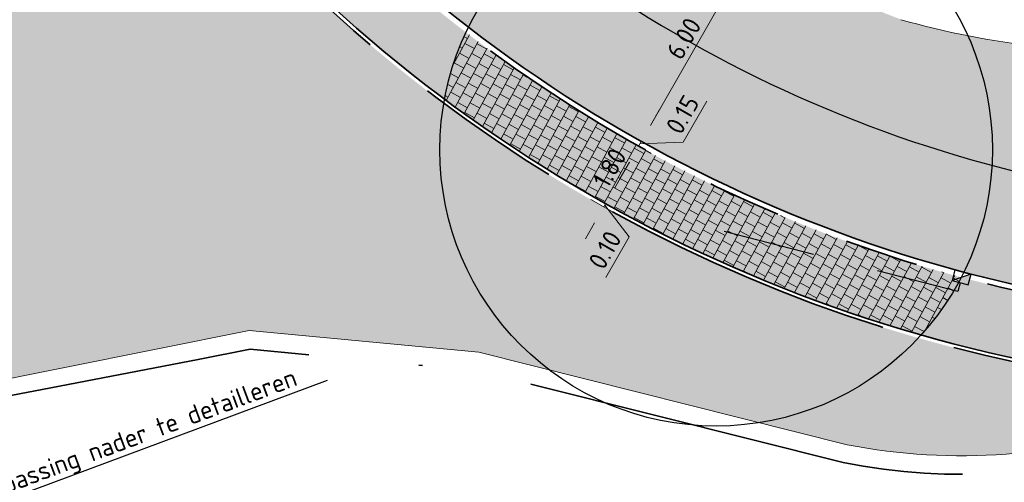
# Model space of a CAD drawing. Header units: metres. Extents: x 132493 to 134960, y 502695 to 503907.
# Tile 15 of 144: x 132694 to 132721, y 502797 to 502809. Entities that reach past the tile are written whole.
import ezdxf
from ezdxf import colors
from ezdxf.entities.mleader import LeaderData, LeaderLine
from ezdxf.math import Vec2, Vec3

# ---------------------------------------------------------------- set-up
doc = ezdxf.new("R2010")
doc.units = ezdxf.units.M
for name, pattern in [('RI-HWA_KOLKAANSLUITING', [4.3, 2.5, -1.8]), ('VH-OPSLUITBAND_100X200', [16, 8, -2, 4, -2]), ('VH-TROTTOIRBAND_130-150', [15, 5, -2, 2, -2, 2, -2]), ('XX-PROJECTGRENS', [18, 12, -3, 0, -3])]:
    doc.linetypes.add(name, pattern=pattern)
doc.layers.get('Defpoints').update_dxf_attribs({"color": 3})
doc.layers.add('ARC-hoev-bss-kf-kv-grijs-vrijgekomen', color=7, linetype='Continuous', lineweight=18, true_color=0xddbbbb, plot=False)
doc.layers.add('ARC-hoev-btt-300x300x45-grijs-nieuw', color=8, linetype='Continuous', lineweight=18, plot=False)
doc.layers.add('ARC-hoev-gras zaaien', color=73, linetype='Continuous', lineweight=35, plot=False)
for name, color, linetype, lineweight in [('B-WE-VH-VERHARDING_BETONSTRAATSTEEN_KEPER-A', 252, 'Continuous', 18), ('N-WE-GR-GRAS-A-200', 81, 'Continuous', 18), ('N-WE-KG-GRENS_WERKGRENS-G', 5, 'XX-PROJECTGRENS', 35), ('N-WE-RI-HWA_KOLKAANSLUITING_PVC_125-G', 160, 'RI-HWA_KOLKAANSLUITING', 25), ('N-WE-RI-KOLK-S', 150, 'Continuous', 25), ('N-WE-VH-KANTOPSLUITING_OPSLUITBAND_100X200-G', 150, 'VH-OPSLUITBAND_100X200', 35), ('N-WE-VH-KANTOPSLUITING_TROTTOIRBAND_130 150-G', 210, 'VH-TROTTOIRBAND_130-150', 35), ('N-WE-VH-KANTOPSLUITING_VOORKANTBAND-G', 7, 'Continuous', 35), ('N-WE-VH-KANTVERHARDING-G', 2, 'Continuous', 18), ('N-WE-VH-VERHARDING_TEGEL-A-200-dik 45', 251, 'Continuous', 18), ('X-XX-AL-AANPIJLING-T25', 7, 'Continuous', 25), ('X-XX-AL-DETAIL1-M', 7, 'Continuous', 18)]:
    doc.layers.add(name, color=color, linetype=linetype, lineweight=lineweight)
doc.styles.add('NLCS-ISO-M200-T25', font='NLCS-ISO.ttf', dxfattribs={"height": 0.5})
doc.dimstyles.new('NLCS-M200-T25-PIJL_L2_H1', dxfattribs={"dimscale": 0.2, "dimtxt": 2.5, "dimasz": 2.5, "dimexe": 2, "dimexo": 2, "dimgap": 0.7, "dimtad": 1, "dimzin": 0, "dimdsep": 46, "dimtxsty": 'NLCS-ISO-M200-T25', "dimcen": 0, "dimdle": 2, "dimclrd": 256, "dimclre": 256, "dimclrt": 256, "dimadec": 1, "dimazin": 0, "dimtfac": 1, "dimtdec": 3, "dimtofl": 0, "dimtmove": 0, "dimatfit": 3, "dimfxl": 2, "dimfxlon": 1, "dimtfillclr": 256, "dimtolj": 1, "dimtzin": 0, "dimlwd": -1, "dimlwe": -1, "dimarcsym": 0})

# ---------------------------------------------------------------- blocks, each defined once
blk = doc.blocks.new('*D205')
at = {"layer": 'Defpoints', "color": 0, "transparency": 16777216}
for p in [(132713.876632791, 502811.0965442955), (132714.2738950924, 502810.8687239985), (132711.4027336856, 502805.5989899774)]:
    blk.add_point(p, dxfattribs=at)
at = {"layer": 'X-XX-AL-DETAIL1-M', "transparency": 16777216}
for p, q in [((132713.9269042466, 502811.0677148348), (132713.5296419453, 502811.2955351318)), ((132711.1406527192, 502806.3256711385), (132713.6278942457, 502810.6628057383)), ((132711.0557428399, 502805.7979808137), (132710.5449233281, 502806.0909234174))]:
    blk.add_line(p, q, dxfattribs=at)
for points in [[(132713.5556044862, 502810.7042621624), (132713.7001840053, 502810.621349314), (132713.8766327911, 502811.0965442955)], [(132711.0683629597, 502806.3671275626), (132711.2129424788, 502806.2842147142), (132710.8919141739, 502805.8919325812)]]:
    blk.add_solid(points, dxfattribs=at)
at = {"layer": 'X-XX-AL-DETAIL1-M', "transparency": 16777216, "insert": (132712.0459574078, 502808.6882545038), "char_height": 0.5, "attachment_point": 5, "rotation": 60.16677443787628, "style": 'NLCS-ISO-M200-T25'}
blk.add_mtext('\\A1;6.00', dxfattribs=at)
blk = doc.blocks.new('*D206')
at = {"layer": 'Defpoints', "color": 0, "transparency": 16777216}
for p in [(132710.8919141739, 502805.8919325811), (132711.2891764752, 502805.6641122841), (132711.646873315, 502805.2854945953)]:
    blk.add_point(p, dxfattribs=at)
at = {"layer": 'X-XX-AL-DETAIL1-M', "transparency": 16777216}
for p, q in [((132712.0312085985, 502805.8753311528), (132712.6679792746, 502806.9857018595)), ((132711.1406527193, 502806.3256711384), (132711.3893912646, 502806.7594096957)), ((132711.1640366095, 502805.5623897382), (132710.4700549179, 502805.9603714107)), ((132710.9421856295, 502805.8631031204), (132710.5449233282, 502806.0909234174)), ((132710.8170457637, 502805.7613805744), (132710.891914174, 502805.8919325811)), ((132710.8544799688, 502805.8266565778), (132712.0312085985, 502805.8753311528)), ((132710.5683072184, 502805.3276420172), (132710.319568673, 502804.8939034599))]:
    blk.add_line(p, q, dxfattribs=at)
for points in [[(132711.0683629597, 502806.3671275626), (132711.2129424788, 502806.2842147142), (132710.891914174, 502805.8919325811)], [(132710.4960174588, 502805.3690984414), (132710.6405969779, 502805.2861855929), (132710.8170457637, 502805.7613805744)]]:
    blk.add_solid(points, dxfattribs=at)
at = {"layer": 'X-XX-AL-DETAIL1-M', "transparency": 16777216, "insert": (132712.0112778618, 502806.6245325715), "char_height": 0.5, "attachment_point": 5, "rotation": 60.16677443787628, "style": 'NLCS-ISO-M200-T25'}
blk.add_mtext('\\A1;0.15', dxfattribs=at)
blk = doc.blocks.new('*D207')
at = {"layer": 'Defpoints', "color": 0, "transparency": 16777216}
for p in [(132710.817045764, 502805.7613805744), (132711.2143080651, 502805.5335602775), (132710.4956014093, 502803.8757100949)]:
    blk.add_point(p, dxfattribs=at)
at = {"layer": 'X-XX-AL-DETAIL1-M', "transparency": 16777216}
for p, q in [((132710.8673172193, 502805.7325511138), (132710.4700549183, 502805.9603714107)), ((132710.1724710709, 502804.6374015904), (132710.5683072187, 502805.3276420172)), ((132710.1486105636, 502804.0747009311), (132709.5767416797, 502804.4026538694))]:
    blk.add_line(p, q, dxfattribs=at)
for points in [[(132710.4960174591, 502805.3690984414), (132710.6405969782, 502805.2861855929), (132710.8170457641, 502805.7613805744)], [(132710.1001813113, 502804.6788580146), (132710.2447608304, 502804.5959451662), (132709.9237325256, 502804.2036630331)]]:
    blk.add_solid(points, dxfattribs=at)
at = {"layer": 'X-XX-AL-DETAIL1-M', "transparency": 16777216, "insert": (132710.0320730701, 502805.1765378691), "char_height": 0.5, "attachment_point": 5, "rotation": 60.16677443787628, "style": 'NLCS-ISO-M200-T25'}
blk.add_mtext('\\A1;1.80', dxfattribs=at)
blk = doc.blocks.new('*D208')
at = {"layer": 'Defpoints', "color": 0, "transparency": 16777216}
for p in [(132709.9237325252, 502804.2036630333), (132710.3209948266, 502803.9758427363), (132710.5375983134, 502803.7343972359)]:
    blk.add_point(p, dxfattribs=at)
at = {"layer": 'X-XX-AL-DETAIL1-M', "transparency": 16777216}
for p, q in [((132710.1724710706, 502804.6374015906), (132710.4212096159, 502805.0711401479)), ((132710.1906074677, 502803.9333880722), (132709.5261516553, 502804.3144373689)), ((132709.9740039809, 502804.1748335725), (132709.5767416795, 502804.4026538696)), ((132709.8731425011, 502804.1154465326), (132709.9237325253, 502804.2036630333)), ((132709.8984375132, 502804.159554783), (132710.5629162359, 502803.3080986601)), ((132709.6244039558, 502803.6817079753), (132709.3756654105, 502803.2479694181)), ((132710.5629162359, 502803.3080986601), (132709.9261455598, 502802.1977279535))]:
    blk.add_line(p, q, dxfattribs=at)
for points in [[(132710.100181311, 502804.6788580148), (132710.2447608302, 502804.5959451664), (132709.9237325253, 502804.2036630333)], [(132709.5521141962, 502803.7231643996), (132709.6966937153, 502803.6402515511), (132709.8731425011, 502804.1154465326)]]:
    blk.add_solid(points, dxfattribs=at)
at = {"layer": 'X-XX-AL-DETAIL1-M', "transparency": 16777216, "insert": (132709.9062148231, 502802.9469293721), "char_height": 0.5, "attachment_point": 5, "rotation": 60.16677443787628, "style": 'NLCS-ISO-M200-T25'}
blk.add_mtext('\\A1;0.10', dxfattribs=at)
blk = doc.blocks.new('N-SRI-KOLK_TROTTOIR-SO')
blk.add_hatch(color=256).paths.add_polyline_path([(1.125000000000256, 1.499999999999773), (-1.124999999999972, 1.499999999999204), (-1.124999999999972, 5.684341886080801e-13)])
blk.add_line((-1.124999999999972, 0), (1.124999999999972, 1.499999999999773))
at = {"flags": 128}
blk.add_lwpolyline([(-1.124999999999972, 0), (1.124999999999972, 0), (1.124999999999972, 1.499999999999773), (-1.124999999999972, 1.499999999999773)], close=True, dxfattribs=at)

msp = doc.modelspace()

# ---------------------------------------------------------------- hatches: boundary and pattern name
at = {"layer": 'ARC-hoev-bss-kf-kv-grijs-vrijgekomen', "transparency": 33554559}
h = msp.add_hatch(color=256, dxfattribs=at)
h.dxf.hatch_style = 1
edge = h.paths.add_edge_path()
edge.add_line((132725.2115276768, 502801.2974520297), (132725.4163127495, 502808.3155904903))
edge.add_arc((132724.4801097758, 502832.4852750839), 24.18780951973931, 254.3155556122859, 272.21821994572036, ccw=False)
edge.add_arc((132729.667463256, 502839.5307594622), 32.52039092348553, 228.590748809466, 248.8640650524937, ccw=False)
edge.add_arc((132732.9435657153, 502842.327474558), 36.78987337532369, 220.3351986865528, 227.6449853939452, ccw=False)
edge.add_line((132704.8997179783, 502818.5149277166), (132700.2404838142, 502814.7401242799))
edge.add_arc((132729.4373761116, 502839.0617500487), 37.99999999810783, 219.7950098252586, 263.6151281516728)
at = {"layer": 'ARC-hoev-btt-300x300x45-grijs-nieuw', "transparency": 33554687}
h = msp.add_hatch(color=256, dxfattribs=at)
h.dxf.hatch_style = 1
edge = h.paths.add_edge_path()
edge.add_arc((132729.4198119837, 502839.0400317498), 38.12647101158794, 218.2057018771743, 263.6563158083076)
edge.add_line((132725.2071378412, 502801.1470090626), (132725.1544685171, 502799.3419917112))
edge.add_arc((132729.4685115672, 502839.1274813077), 40.01869750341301, 218.2972995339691, 263.81144977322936, ccw=False)
edge.add_line((132698.0616144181, 502814.3262119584), (132699.460208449, 502815.4593203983))
at = {"layer": 'ARC-hoev-gras zaaien', "transparency": 33554623}
h = msp.add_hatch(color=256, dxfattribs=at)
h.dxf.hatch_style = 1
edge = h.paths.add_edge_path()
edge.add_arc((132719.5677656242, 502813.2639809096), 15.90361285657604, 258.8046359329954, 290.0968952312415)
edge.add_line((132725.0323870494, 502798.3286933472), (132725.0518172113, 502799.252588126))
edge.add_arc((132729.4455425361, 502839.0858949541), 40.07489432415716, 218.2727767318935, 263.70556025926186, ccw=False)
edge.add_line((132697.9839147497, 502814.2632614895), (132695.7259318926, 502817.0430023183))
edge.add_arc((132692.7801339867, 502814.4115056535), 3.949999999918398, 41.77458173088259, 124.6220164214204)
edge.add_line((132690.5359019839, 502817.6620321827), (132680.9410681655, 502811.037556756))
edge.add_arc((132514.4820297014, 503049.7314443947), 291.0040953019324, 293.247541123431, 304.8909371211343, ccw=False)
edge.add_line((132629.3426339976, 502782.3545099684), (132629.731435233, 502778.740659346))
edge.add_line((132629.731435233, 502778.740659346), (132630.4356044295, 502777.3371102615))
edge.add_line((132630.4356044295, 502777.3371102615), (132631.3934773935, 502777.8176810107))
edge.add_line((132631.3934773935, 502777.8176810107), (132630.71, 502779.303))
edge.add_line((132630.71, 502779.303), (132632.234, 502780.4849999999))
edge.add_line((132632.234, 502780.4849999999), (132654.9669999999, 502788.6525000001))
edge.add_line((132654.9669999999, 502788.6525000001), (132677.518, 502796.707))
edge.add_line((132677.518, 502796.707), (132684.976, 502797.975))
edge.add_line((132684.976, 502797.975), (132692.6575, 502799.2440000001))
edge.add_line((132692.6575, 502799.2440000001), (132700.243, 502800.7580000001))
edge.add_line((132700.243, 502800.7580000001), (132706.478, 502800.1730000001))
edge.add_line((132706.478, 502800.1730000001), (132716.48, 502797.6630000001))
at = {"layer": 'B-WE-VH-VERHARDING_BETONSTRAATSTEEN_KEPER-A', "transparency": 33554559}
h = msp.add_hatch(dxfattribs=at)
h.set_pattern_fill('AVH-BSS_KEIFORMAAT_KEPER', color=256, angle=175, pattern_type=2)
h.set_pattern_definition([(195.4278792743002, (0, 0), (-0.07328379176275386, -0.129149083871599), [0.3149999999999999, -0.105]), (105.4278792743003, (0.05586529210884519, -0.2024328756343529), (-0.07328379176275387, -0.129149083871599), [0.315, -0.105])])
edge = h.paths.add_edge_path()
edge.add_arc((132729.0779862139, 502838.4388867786), 31.28393898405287, 234.676610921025, 249.1499663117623)
edge.add_arc((132723.755799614, 502829.1825224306), 20.80729726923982, 253.7786614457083, 258.9144184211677)
edge.add_arc((132712.9237306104, 502805.6678702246), 7.500000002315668, -3.2284585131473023, 24.377464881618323, ccw=False)
edge.add_arc((132712.9237306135, 502805.6678702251), 7.499999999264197, 333.69889635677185, 356.7715414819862, ccw=False)
edge.add_arc((132729.4349833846, 502839.0579215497), 37.99550755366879, 232.3033032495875, 255.0722575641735, ccw=False)
edge.add_arc((132712.923730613, 502805.6678702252), 7.500000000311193, 104.94215636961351, 153.6766644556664, ccw=False)
at = {"layer": 'N-WE-GR-GRAS-A-200', "transparency": 33554559}
h = msp.add_hatch(dxfattribs=at)
h.set_pattern_fill('AGR-GRAS_02', color=256, scale=0.02, angle=41.18807900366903, pattern_type=2)
h.set_pattern_definition([(19.88062735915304, (198203.2024904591, -11165.90650074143), (0.1200683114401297, 0.256092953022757), [0.04999999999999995, -0.1499999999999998]), (19.88062735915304, (198203.2651274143, -11165.75624558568), (0.1200683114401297, 0.256092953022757), [0.04999999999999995, -0.1499999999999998]), (109.880627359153, (198203.19749421, -11165.83387128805), (-0.256092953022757, 0.1200683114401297), [0.05, -0.15]), (109.880627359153, (198203.2489221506, -11165.7408381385), (-0.256092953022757, 0.1200683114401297), [0.05, -0.15]), (64.88062735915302, (198203.192497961, -11165.76124183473), (-0.06801232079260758, 0.1880806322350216), [0.05000000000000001, -0.2328427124]), (154.880627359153, (198203.3059348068, -11165.86909396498), (-0.1880806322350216, -0.06801232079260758), [0.04999999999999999, -0.2328427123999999]), (46.44567855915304, (198203.2291069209, -11165.83307347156), (0.1880806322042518, 0.06801232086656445), [0.04999999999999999, -0.3972135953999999]), (46.44567855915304, (198203.279737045, -11165.7084276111), (0.1880806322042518, 0.06801232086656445), [0.04999999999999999, -0.3972135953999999]), (83.3155761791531, (198203.3341469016, -11165.85889211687), (-0.0680123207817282, 0.1880806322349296), [0.05, -0.3972135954]), (83.3155761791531, (198203.2189050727, -11165.80486137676), (-0.0680123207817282, 0.1880806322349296), [0.05, -0.3972135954]), (83.3155761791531, (198203.3017363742, -11165.82807722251), (-0.0680123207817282, 0.1880806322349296), [0.05, -0.3972135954]), (136.4456785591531, (198203.1650836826, -11165.80305639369), (-0.06801232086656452, 0.1880806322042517), [0.05, -0.3972135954]), (173.315576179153, (198203.2299047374, -11165.86468618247), (-0.1880806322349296, -0.06801232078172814), [0.04999999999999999, -0.3972135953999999])])
edge = h.paths.add_edge_path()
edge.add_arc((132729.4373761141, 502839.0617500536), 40.05000000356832, 233.350206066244, 254.0239773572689)
edge.add_arc((132712.9237306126, 502805.6678702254), 7.500000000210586, 278.9848045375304, 317.0597221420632, ccw=False)
edge.add_line((132714.0950244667, 502798.2598967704), (132708.3902618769, 502799.6931182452))
edge.add_arc((132712.9237306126, 502805.6678702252), 7.499999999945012, 170.3144612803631, 232.8098264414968, ccw=False)
at = {"layer": 'N-WE-VH-VERHARDING_TEGEL-A-200-dik 45', "transparency": 33554559}
h = msp.add_hatch(dxfattribs=at)
h.set_pattern_fill('AVH-TEGEL_300X300_HALFST', color=256, angle=331.4123340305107, pattern_type=2)
h.set_pattern_definition([(331.4123340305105, (-55713.4287725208, 20161.78905573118), (0.3352012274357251, -0.01183795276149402), [0.3, -0.3]), (61.41233403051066, (-55713.4287725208, 20161.78905573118), (-0.2634258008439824, 0.1435508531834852), [])])
edge = h.paths.add_edge_path()
edge.add_arc((132729.4373761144, 502839.0617500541), 38.15000000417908, 232.3516873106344, 255.0378554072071)
edge.add_arc((132712.3992952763, 502806.083925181), 8.168174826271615, 318.2136396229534, 331.64959285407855, ccw=False)
edge.add_arc((132729.4373761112, 502839.0617500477), 39.94999999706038, 233.2785615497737, 254.0956218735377, ccw=False)
edge.add_arc((132712.9237306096, 502805.6678702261), 7.499999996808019, 154.8479167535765, 169.460279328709, ccw=False)

# ---------------------------------------------------------------- linework, layer by layer
at = {"layer": 'Defpoints', "flags": 128}
msp.add_lwpolyline([(132694.3948795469, 502826.7153823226), (132702.2424921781, 502817.0290859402, 0.1952702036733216), (132725.2993511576, 502804.3072287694)], format="xyb", dxfattribs=at)
at = {"layer": 'Defpoints'}
msp.add_circle((132712.9237306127, 502805.6678702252), 7.5, dxfattribs=at)
at = {"layer": 'N-WE-KG-GRENS_WERKGRENS-G', "flags": 128}
msp.add_lwpolyline([(132714.2253158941, 502831.3904483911), (132712.7400949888, 502830.0161407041), (132714.1731425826, 502827.1052403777), (132719.4251604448, 502816.1866046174), (132713.9174027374, 502811.8229371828, 0.04161843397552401), (132718.6427681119, 502809.6287933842, 0.09745513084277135), (132725.8804583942, 502809.0646027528), (132725.8125626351, 502804.7527027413), (132725.6099385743, 502797.8086237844), (132725.1053925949, 502797.8233461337, -0.135959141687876), (132716.3704461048, 502797.1749889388), (132711.3572987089, 502798.4330373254), (132706.3933053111, 502799.6787505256), (132700.2689487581, 502800.2533693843, -0.009927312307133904), (132677.6423638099, 502796.2204368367), (132632.4775441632, 502780.0411305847), (132631.3302142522, 502779.1512723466), (132632.0502299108, 502777.5865491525), (132622.168617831, 502772.6569421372), (132620.9717571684, 502775.0561014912), (132620.4519287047, 502775.3022731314), (132554.7125988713, 502749.9192737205), (132553.5520077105, 502749.2593933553), (132548.0520104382, 502747.4137700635), (132545.8161554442, 502745.8969879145), (132546.8223194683, 502744.5961167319), (132545.4636435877, 502743.7122677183), (132548.2703150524, 502740.2041546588), (132546.1977120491, 502738.5524976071), (132547.2734198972, 502736.3736973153), (132545.773115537, 502735.6868012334), (132549.5112197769, 502726.1300581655), (132550.9953625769, 502723.075728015), (132548.6114247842, 502721.9184287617), (132542.8630033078, 502733.748541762), (132538.4003322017, 502731.5800659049), (132545.6203605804, 502716.6702314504), (132539.1543029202, 502713.582988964), (132538.3787504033, 502715.2073406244), (132538.8299591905, 502715.4227718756, 0.1258055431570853), (132540.8642619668, 502717.121495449), (132538.2229633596, 502722.5858758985), (132533.0917598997, 502720.1696919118), (132531.9897855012, 502722.4959291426), (132537.06849646, 502724.96466485), (132534.5651297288, 502730.1339482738), (132532.6554730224, 502734.0772605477), (132529.4452623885, 502740.761434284, 0.3885101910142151), (132526.4405938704, 502741.9752038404), (132517.3612774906, 502738.5866334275), (132516.3409391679, 502741.2473833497), (132514.3343546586, 502748.3721289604), (132518.7602017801, 502750.017851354), (132518.7078413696, 502750.1586643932), (132537.4658066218, 502757.1237498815), (132545.2267770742, 502760.1067389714), (132545.3430136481, 502759.9905023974), (132617.2179337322, 502787.5652962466, 0.0530358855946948), (132670.1520954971, 502814.1423324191), (132672.3265500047, 502817.6322222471), (132670.7549624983, 502818.6114352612), (132672.1943896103, 502820.9216431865), (132670.4513079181, 502822.0267407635), (132673.8028653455, 502827.2857703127), (132676.7105516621, 502830.3663762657), (132678.6356808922, 502831.8345226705), (132679.3636294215, 502829.7175962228), (132686.5403633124, 502831.996473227), (132685.8887513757, 502832.7922795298), (132687.7843656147, 502834.3444221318), (132685.8924956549, 502836.654941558, -0.03363462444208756), (132681.7567952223, 502842.4619635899), (132688.1466029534, 502846.9156222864), (132694.4953659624, 502837.8068472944)], format="xyb", dxfattribs=at)
at = {"layer": 'N-WE-RI-HWA_KOLKAANSLUITING_PVC_125-G', "flags": 128}
msp.add_lwpolyline([(132719.5502284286, 502802.0599451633), (132719.4876311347, 502801.8179088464), (132711.798712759, 502803.7995708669)], dxfattribs=at)
at = {"layer": 'N-WE-VH-KANTOPSLUITING_OPSLUITBAND_100X200-G', "flags": 128}
msp.add_lwpolyline([(132697.9839147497, 502814.2632614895), (132698.3186589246, 502813.8500872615, 0.1975510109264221), (132725.0518172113, 502799.252588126)], format="xyb", dxfattribs=at)
at = {"layer": 'N-WE-VH-KANTOPSLUITING_TROTTOIRBAND_130 150-G', "flags": 128}
msp.add_lwpolyline([(132725.2071378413, 502801.1470090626, -0.1940038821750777), (132700.0919459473, 502814.6841326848, -0.1940038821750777)], format="xyb", dxfattribs=at)
at = {"layer": 'N-WE-VH-KANTOPSLUITING_VOORKANTBAND-G', "flags": 128}
for points in [[(132725.2115276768, 502801.2974520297, -0.1971055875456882), (132699.9115021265, 502815.1405718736), (132697.4421140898, 502818.1885337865)], [(132725.1544685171, 502799.3419917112, -0.1981508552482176), (132698.396358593, 502813.9130377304), (132698.0616144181, 502814.3262119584)]]:
    msp.add_lwpolyline(points, format="xyb", dxfattribs=at)
at = {"layer": 'N-WE-VH-KANTVERHARDING-G', "flags": 128}
for points in [[(132717.9411998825, 502809.1980943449, 0.07827438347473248), (132725.4163127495, 502808.3155904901)], [(132716.48, 502797.6630000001, 0.1372633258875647), (132725.0247773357, 502798.3259112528)]]:
    msp.add_lwpolyline(points, format="xyb", dxfattribs=at)
msp.add_lwpolyline([(132631.3003667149, 502779.7608828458), (132632.234, 502780.4849999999), (132654.9669999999, 502788.6525000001), (132677.518, 502796.707), (132684.976, 502797.975), (132692.6575, 502799.2440000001), (132700.243, 502800.7580000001), (132706.478, 502800.1730000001), (132716.48, 502797.6630000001)], dxfattribs=at)

# ---------------------------------------------------------------- block references
at = {"layer": 'N-WE-RI-KOLK-S', "xscale": 0.1999999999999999, "yscale": 0.1999999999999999, "zscale": 0.1999999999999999, "rotation": 165.4994535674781}
msp.add_blockref('N-SRI-KOLK_TROTTOIR-SO', (132719.6253451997, 502802.3503887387), dxfattribs=at)

# ---------------------------------------------------------------- dimensions: what is measured, and where the dimension line sits
at = {"layer": 'X-XX-AL-DETAIL1-M'}
for base, p1, p2, angle, picture, middle in [((132713.876632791, 502811.0965442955), (132711.4027336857, 502805.5989899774), (132714.2738950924, 502810.8687239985), 60.16677443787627, '*D205', (132712.0459574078, 502808.6882545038)), ((132710.817045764, 502805.7613805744), (132710.4956014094, 502803.875710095), (132711.2143080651, 502805.5335602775), 60.16677443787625, '*D207', (132710.0320730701, 502805.1765378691))]:
    dim = msp.add_linear_dim(base=base, p1=p1, p2=p2, angle=angle, dimstyle='NLCS-M200-T25-PIJL_L2_H1', dxfattribs=at)
    dim.commit()
    dim.dimension.update_dxf_attribs({"geometry": picture, "text_midpoint": middle})
for base, p1, p2, picture, middle in [((132710.8919141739, 502805.8919325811), (132711.646873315, 502805.2854945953), (132711.2891764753, 502805.6641122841), '*D206', (132712.1008553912, 502805.9967779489)), ((132709.9237325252, 502804.2036630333), (132710.5375983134, 502803.7343972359), (132710.3209948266, 502803.9758427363), '*D208', (132710.4932694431, 502803.1866518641))]:
    dim = msp.add_linear_dim(base=base, p1=p1, p2=p2, angle=60.16677443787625, dimstyle='NLCS-M200-T25-PIJL_L2_H1', override={"dimtmove": 1}, dxfattribs=at)
    dim.commit()
    dim.dimension.update_dxf_attribs({"geometry": picture, "text_midpoint": middle, "dimtype": 160})

# ---------------------------------------------------------------- leaders
at = {"layer": 'X-XX-AL-AANPIJLING-T25'}
ml = msp.add_multileader_mtext('Standard', dxfattribs=at)
ml.set_content('groeninpassing nader te detailleren', color=256, style='NLCS-ISO-M200-T25')
ml.set_leader_properties(color=256, linetype='ByLayer', lineweight=-1)
ml.build(insert=Vec2(0, 0))
ml.multileader.update_dxf_attribs({"text_left_attachment_type": 5, "text_right_attachment_type": 5, "dogleg_length": 0.5, "arrow_head_size": 0.5})
ctx = ml.context
ctx.base_point, ctx.char_height, ctx.arrow_head_size, ctx.landing_gap_size, ctx.plane_origin, ctx.plane_x_axis, ctx.plane_y_axis = Vec3(132691.4988404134, 502795.3660289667), 0.5, 0.5, 0.18, Vec3(132662.0279623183, 502756.5191892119), Vec3(0.937112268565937, 0.3490280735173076), Vec3(-0.3490280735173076, 0.937112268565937)
ctx.left_attachment, ctx.right_attachment = 5, 5
notes = []
notes.append((ctx, [(0, (1, 1, 0), (132691.0302842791, 502795.1915149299), (0.9371122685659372, 0.3490280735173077), 0.5000000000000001, [(0, [(132681.1663665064, 502802.7187506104)], 0, [])])]))
ctx.mtext.insert, ctx.mtext.text_direction, ctx.mtext.rotation, ctx.mtext.flow_direction = Vec3(132691.4406523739, 502796.0379769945), Vec3(0.937112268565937, 0.3490280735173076), 0.3565337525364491, 5
for ctx, leaders in notes:
    for number, flags, end, landing, length, lines in leaders:
        leader = LeaderData()
        leader.index, (leader.has_last_leader_line, leader.has_dogleg_vector, leader.attachment_direction) = number, flags
        leader.last_leader_point, leader.dogleg_vector, leader.dogleg_length = Vec3(end), Vec3(landing), length
        for number, points, colour, breaks in lines:
            line = LeaderLine()
            line.index, line.vertices, line.color, line.breaks = number, Vec3.list(points), colors.encode_raw_color(colour), breaks
            leader.lines.append(line)
        ctx.leaders.append(leader)

doc.saveas('drawing.dxf')
